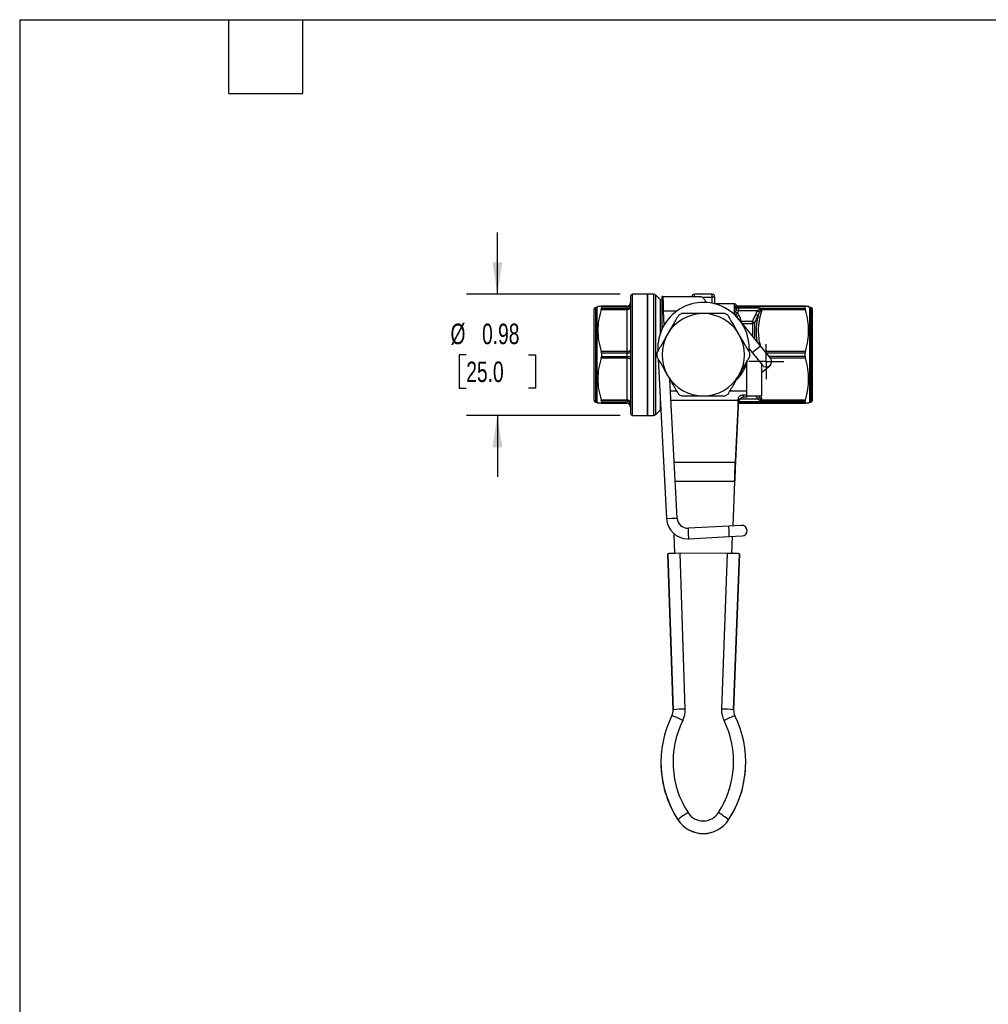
# Model space of a CAD drawing. Header units: inches. Extents: x 0.5 to 21.5, y 0.5 to 16.5.
# Tile 6 of 19: x 0.5 to 8.4, y 8.5 to 16.5. Entities that reach past the tile are written whole.
import ezdxf

# ---------------------------------------------------------------- set-up
doc = ezdxf.new("R2010")
doc.units = ezdxf.units.IN
doc.header["$LTSCALE"] = 2
doc.header["$MEASUREMENT"] = 0
doc.linetypes.add('SLD-Center', pattern=[0.75, 0.6, -0.05, 0.05, -0.05])
doc.linetypes.add('SLD-Solid', pattern=[0])
doc.layers.add('CENTER', color=40, linetype='SLD-Center')
doc.layers.add('DIMENSIONS', color=140, linetype='SLD-Solid', lineweight=25)
doc.layers.add('TEXT', color=140, linetype='SLD-Solid', lineweight=25)
doc.styles.add('SLDTEXTSTYLE0', font='TXT', dxfattribs={"width": 0.7})
doc.dimstyles.new('SLDDIMSTYLE2', dxfattribs={"dimtxt": 0.169922, "dimasz": 0.26, "dimexe": 0, "dimexo": 0.0625, "dimgap": 0.04248, "dimtad": 0, "dimtih": 1, "dimtoh": 1, "dimrnd": 1e-09, "dimdsep": 46, "dimtxsty": 'SLDTEXTSTYLE0', "dimsah": 1, "dimcen": 0.09, "dimadec": 0, "dimazin": 2, "dimtfac": 1, "dimtmove": 0, "dimatfit": 0, "dimfxl": 0, "dimfrac": 2, "dimtolj": 1, "dimtzin": 12, "dimarcsym": 0})

# ---------------------------------------------------------------- blocks, each defined once
blk = doc.blocks.new('_D_8')
at = {"layer": 'DIMENSIONS'}
for p, q in [((4.3816, 14.2697), (4.3816, 14.7697)), ((5.38, 14.2697), (4.1316, 14.2697)), ((4.1291, 13.7775), (4.0721, 13.7775)), ((4.0721, 13.7775), (4.0721, 13.5075)), ((4.6341, 13.7775), (4.6911, 13.7775)), ((4.6911, 13.7775), (4.6911, 13.5075)), ((4.0721, 13.5075), (4.1291, 13.5075)), ((4.6911, 13.5075), (4.6341, 13.5075)), ((5.38, 13.2854), (4.1316, 13.2854)), ((4.3816, 13.2854), (4.3816, 12.7854))]:
    blk.add_line(p, q, dxfattribs=at)
for points in [[(4.3816, 14.2697), (4.4216, 14.5297), (4.3416, 14.5297)], [(4.3816, 13.2854), (4.3416, 13.0254), (4.4216, 13.0254)]]:
    blk.add_solid(points, dxfattribs=at)
at = {"layer": 'DIMENSIONS', "char_height": 0.16667, "attachment_point": 1, "style": 'SLDTEXTSTYLE0'}
for s, insert in [('%%c', (4.0009, 14.0304)), ('0.98', (4.2574, 14.0304)), ('25.0', (4.1291, 13.7223))]:
    blk.add_mtext(s, dxfattribs=dict(at, insert=insert))
blk = doc.blocks.new('SW_CENTERMARKSYMBOL_1')
at = {"layer": 'CENTER', "color": 0}
for p, q in [((0, 0.1), (0, 0.1433)), ((0, 0), (0, 0.1)), ((-0.1, 0), (-0.1433, 0)), ((0, 0), (-0.1, 0)), ((0, 0), (0, -0.1)), ((0, 0), (0.1, 0)), ((0.1, 0), (0.1433, 0)), ((0, -0.1), (0, -0.1433))]:
    blk.add_line(p, q, dxfattribs=at)

msp = doc.modelspace()

# ---------------------------------------------------------------- linework, layer by layer
for p, q in [((5.4643, 14.2539), (5.4643, 13.3012)), ((5.6021, 14.2697), (5.48, 14.2697)), ((5.48, 13.2854), (5.48, 14.2697)), ((5.6514, 14.2697), (5.6021, 14.2697)), ((5.6021, 14.2697), (5.6021, 13.2854)), ((5.6021, 13.7775), (5.6021, 14.2697)), ((5.6514, 14.2697), (5.6514, 13.7775)), ((5.7034, 14.2274), (5.6681, 14.2627)), ((5.6681, 13.7775), (5.6681, 14.2627)), ((5.7202, 14.1516), (5.7202, 14.25)), ((5.7254, 14.25), (5.7202, 14.25)), ((5.7254, 14.1516), (5.7254, 14.25)), ((5.7254, 14.25), (6.033, 14.25)), ((6.1257, 14.2697), (5.984, 14.2697)), ((5.984, 14.25), (5.984, 14.2697)), ((6.0453, 14.246), (6.1257, 14.246)), ((6.1257, 14.2697), (6.1257, 14.246)), ((6.1493, 14.246), (6.1257, 14.246)), ((6.1257, 14.246), (6.1257, 14.1956)), ((6.1493, 14.1895), (6.1493, 14.246)), ((5.1926, 14.1614), (5.1808, 14.1614)), ((5.1808, 13.7775), (5.1808, 14.1614)), ((5.1983, 14.1712), (5.1926, 14.1614)), ((5.1926, 13.7775), (5.1926, 14.1614)), ((5.4328, 14.1712), (5.2255, 14.1712)), ((5.2267, 14.1689), (5.2267, 14.1528)), ((5.2267, 14.1689), (5.4328, 14.1689)), ((5.4328, 14.1712), (5.4328, 14.1689)), ((5.4328, 14.1689), (5.4328, 14.1528)), ((5.7034, 14.2274), (5.7034, 13.9428)), ((5.7202, 14.2204), (5.7201, 14.2204)), ((5.7201, 13.9882), (5.7201, 14.2204)), ((6.305, 14.1909), (6.1493, 14.1909)), ((6.305, 14.1909), (6.305, 14.1072)), ((6.3071, 14.17), (6.3071, 14.1074)), ((6.3279, 14.1748), (6.3254, 14.1791)), ((6.3254, 14.1752), (6.3254, 14.1791)), ((6.3431, 14.1685), (6.3431, 14.1712)), ((6.8845, 14.1712), (6.3431, 14.1712)), ((6.3431, 14.1572), (6.3431, 14.1685)), ((6.3431, 14.1685), (6.8829, 14.1685)), ((6.8829, 14.1533), (6.8829, 14.1685)), ((6.917, 14.1614), (6.9112, 14.1716)), ((6.9289, 14.1614), (6.917, 14.1614)), ((6.917, 14.1614), (6.917, 13.3937)), ((6.9289, 14.1614), (6.9289, 13.3937)), ((5.169, 13.7775), (5.169, 14.1496)), ((5.2255, 14.1459), (5.4328, 14.1459)), ((5.4328, 14.1528), (5.2267, 14.1528)), ((5.4328, 14.1528), (5.4328, 14.1459)), ((5.4328, 14.1459), (5.4328, 13.8028)), ((5.7254, 14.1516), (5.7202, 14.1516)), ((5.7368, 14.0176), (5.7307, 14.1319)), ((5.8403, 14.1319), (5.7307, 14.1319)), ((6.3198, 14.151), (6.3198, 14.1403)), ((6.512, 14.1572), (6.3431, 14.1572)), ((6.3431, 14.137), (6.3431, 14.1572)), ((6.3431, 14.137), (6.4989, 14.137)), ((6.5241, 14.1533), (6.8829, 14.1533)), ((6.533, 14.1451), (6.8845, 14.1451)), ((6.9407, 14.1496), (6.9407, 13.4055)), ((6.346, 14.0642), (6.3333, 14.0774)), ((6.5194, 13.85), (6.346, 14.0642)), ((6.3604, 14.0464), (6.3664, 14.0489)), ((6.4546, 14.0489), (6.3664, 14.0489)), ((6.3664, 14.0489), (6.3664, 14.0391)), ((6.3722, 14.0319), (6.4546, 14.0319)), ((6.4546, 14.0319), (6.4546, 14.0489)), ((6.4546, 14.0319), (6.4546, 13.93)), ((6.475, 13.9048), (6.475, 14.0404)), ((6.452, 13.7955), (6.5194, 13.85)), ((6.6011, 13.749), (6.5194, 13.85)), ((5.169, 13.4055), (5.169, 13.7775)), ((5.1808, 13.3937), (5.1808, 13.7775)), ((5.1926, 13.3937), (5.1926, 13.7775)), ((5.4328, 13.8028), (5.2255, 13.8028)), ((5.2267, 13.7937), (5.2267, 13.7613)), ((5.2267, 13.7937), (5.4328, 13.7937)), ((5.4328, 13.7613), (5.2267, 13.7613)), ((5.4328, 13.8028), (5.4328, 13.7937)), ((5.4328, 13.7937), (5.4328, 13.7613)), ((5.4328, 13.7613), (5.4328, 13.7522)), ((5.6021, 13.2854), (5.6021, 13.7775)), ((5.6514, 13.7775), (5.6514, 13.2854)), ((5.6681, 13.2923), (5.6681, 13.7775)), ((6.4283, 13.8248), (6.452, 13.7955)), ((6.4284, 13.8247), (6.4298, 13.823)), ((6.452, 13.7955), (6.5338, 13.6945)), ((6.8845, 13.8037), (6.5568, 13.8037)), ((6.5657, 13.7927), (6.8829, 13.7927)), ((6.8829, 13.7624), (6.5902, 13.7624)), ((6.8829, 13.7624), (6.8829, 13.7927)), ((5.2255, 13.7522), (5.4328, 13.7522)), ((5.4328, 13.7522), (5.4328, 13.4091)), ((5.6888, 13.7422), (5.7562, 12.4466)), ((6.4092, 13.4848), (6.4092, 13.7133)), ((6.5273, 13.7025), (6.5273, 13.4429)), ((6.5273, 13.6335), (6.5947, 13.6881)), ((6.5991, 13.7514), (6.8845, 13.7514)), ((5.8427, 12.4511), (5.7841, 13.5771)), ((5.7034, 13.4612), (5.7034, 13.3277)), ((5.7889, 13.4848), (5.8374, 13.4848)), ((6.2723, 13.4848), (6.4092, 13.4848)), ((6.3796, 13.4522), (6.4092, 13.4522)), ((6.3796, 13.4522), (6.3796, 13.4318)), ((6.4092, 13.4522), (6.4092, 13.4848)), ((6.4092, 13.4522), (6.4092, 13.4514)), ((6.4092, 13.4429), (6.4092, 13.4514)), ((6.4092, 13.4429), (6.4092, 13.4318)), ((6.4092, 13.4429), (6.5273, 13.4429)), ((6.5128, 13.4304), (6.507, 13.4429)), ((6.533, 13.41), (6.5243, 13.4429)), ((5.1808, 13.3937), (5.1926, 13.3937)), ((5.1926, 13.3937), (5.1983, 13.3838)), ((5.4328, 13.4091), (5.2255, 13.4091)), ((5.2255, 13.3838), (5.4328, 13.3838)), ((5.2267, 13.4023), (5.2267, 13.3861)), ((5.2267, 13.4023), (5.4328, 13.4023)), ((5.4328, 13.3861), (5.2267, 13.3861)), ((5.4328, 13.4091), (5.4328, 13.4023)), ((5.4328, 13.4023), (5.4328, 13.3861)), ((5.4328, 13.3861), (5.4328, 13.3838)), ((6.3392, 13.4061), (5.793, 13.4061)), ((6.3392, 13.4061), (6.3151, 12.9047)), ((6.3392, 13.3569), (6.3392, 13.4061)), ((6.3403, 13.424), (6.3403, 13.3859)), ((6.3408, 13.3867), (6.3431, 13.3866)), ((6.3431, 13.3978), (6.3431, 13.4001)), ((6.3431, 13.3978), (6.512, 13.3978)), ((6.3431, 13.3866), (6.3431, 13.3978)), ((6.8829, 13.3866), (6.3431, 13.3866)), ((6.3431, 13.3838), (6.3431, 13.3866)), ((6.3431, 13.3838), (6.8845, 13.3838)), ((6.4989, 13.4181), (6.3527, 13.4181)), ((6.4092, 13.4318), (6.3796, 13.4318)), ((6.5241, 13.4018), (6.8829, 13.4018)), ((6.8845, 13.41), (6.533, 13.41)), ((6.8829, 13.3866), (6.8829, 13.4018)), ((6.9112, 13.3835), (6.917, 13.3937)), ((6.917, 13.3937), (6.9289, 13.3937)), ((5.48, 13.2854), (5.6021, 13.2854)), ((5.6021, 13.2854), (5.6514, 13.2854)), ((5.6681, 13.2923), (5.7034, 13.3277)), ((6.3392, 13.3569), (6.3151, 12.8555)), ((5.8191, 12.9047), (6.3151, 12.9047)), ((6.3151, 12.9047), (6.3151, 12.8555)), ((6.3094, 12.749), (5.8272, 12.749)), ((6.3094, 12.749), (6.2944, 12.3878)), ((6.3094, 12.7456), (6.2945, 12.3878)), ((6.3094, 12.7456), (6.3094, 12.749)), ((5.7562, 12.4466), (5.7994, 12.4488)), ((5.7994, 12.4488), (5.8427, 12.4511)), ((5.8245, 12.164), (5.8179, 12.3228)), ((5.8246, 12.164), (5.818, 12.3227)), ((6.262, 12.3861), (5.9337, 12.3691)), ((5.9359, 12.3258), (5.9337, 12.3691)), ((5.9382, 12.2826), (5.9359, 12.3258)), ((6.3661, 12.3916), (6.262, 12.3861)), ((6.2642, 12.3429), (6.262, 12.3861)), ((6.2665, 12.2996), (6.2642, 12.3429)), ((5.9382, 12.2826), (6.2665, 12.2996)), ((6.2665, 12.2996), (6.3706, 12.3051)), ((6.2907, 12.3009), (6.285, 12.1634)), ((6.2909, 12.3009), (6.2851, 12.1634)), ((5.7676, 12.161), (5.8101, 10.8926)), ((5.7676, 12.161), (5.7676, 12.1596)), ((5.9084, 10.8993), (5.8661, 12.1643)), ((6.2496, 12.1637), (5.8661, 12.1643)), ((6.2496, 12.1637), (6.2035, 10.8989)), ((6.3019, 10.8918), (6.3481, 12.1601)), ((6.3481, 12.1588), (6.3481, 12.1601)), ((5.8101, 10.8912), (5.7676, 12.1596)), ((6.3481, 12.1588), (6.3019, 10.8905)), ((5.8101, 10.8926), (5.8101, 10.8912)), ((5.8101, 10.8879), (5.8101, 10.8912)), ((6.3019, 10.8905), (6.3018, 10.8869)), ((6.3019, 10.8905), (6.3019, 10.8918)), ((5.7108, 10.4656), (5.7108, 10.4642)), ((6.3998, 10.4657), (6.3998, 10.4671)), ((5.8483, 9.9993), (5.8483, 10.0006)), ((6.261, 9.9986), (6.261, 10))]:
    msp.add_line(p, q)
at = {"flags": 128}
for points in [[(5.4328, 14.1459), (5.4389, 14.1462), (5.4448, 14.1471), (5.4503, 14.1486), (5.4551, 14.1505), (5.459, 14.1529), (5.4619, 14.1556), (5.4637, 14.1586), (5.4643, 14.1617)], [(5.4328, 13.8028), (5.4389, 13.8031), (5.4448, 13.804), (5.4503, 13.8055), (5.4551, 13.8075), (5.459, 13.8098), (5.4619, 13.8126), (5.4637, 13.8155), (5.4643, 13.8186)], [(5.4328, 13.7522), (5.4389, 13.7519), (5.4448, 13.751), (5.4503, 13.7496), (5.4551, 13.7476), (5.459, 13.7452), (5.4619, 13.7425), (5.4637, 13.7395), (5.4643, 13.7365)], [(5.4643, 13.3934), (5.4637, 13.3965), (5.4619, 13.3994), (5.459, 13.4021), (5.4551, 13.4045), (5.4503, 13.4065), (5.4448, 13.4079), (5.4389, 13.4088), (5.4328, 13.4091)]]:
    msp.add_lwpolyline(points, dxfattribs=at)
for centre, radius, start, end in [((5.48, 14.2539), 0.0157, 90, 180), ((5.6514, 14.246), 0.0236, 45, 90), ((5.984, 14.246), 0.0236, 90, 170.40593), ((6.1257, 14.246), 0.0236, 0, 90), ((5.1808, 14.1496), 0.0118, 90, 180), ((5.4328, 14.2027), 0.0315, 270, 0), ((5.4345, 14.1987), 0.0298, 266.68602, 356.24939), ((5.435, 14.1821), 0.0294, 265.66256, 354.87816), ((6.0568, 13.8313), 0.3713, 355.54099, 183.13988), ((5.7201, 14.2441), 0.0236, 225, 270), ((6.305, 14.1673), 0.0236, 30, 90), ((6.3421, 14.1455), 0.0229, 87.44176, 166.2269), ((6.9289, 14.1496), 0.0118, 360, 90), ((6.0548, 13.7775), 0.3346, 90, 150), ((6.0548, 13.7775), 0.378, 117.69716, 122.30284), ((6.0548, 13.7775), 0.3346, 30, 90), ((6.0548, 13.7775), 0.378, 57.69716, 62.30284), ((6.3419, 14.1344), 0.0228, 86.9168, 165.15579), ((6.4557, 14.0582), 0.0263, 267.6493, 317.37497), ((6.0548, 13.7775), 0.3346, 150, 210), ((6.0548, 13.7775), 0.3346, 330, 30), ((5.4407, 14.01), 0.2164, 267.918, 276.26826), ((5.4407, 13.545), 0.2164, 83.73174, 92.082), ((6.0548, 13.7775), 0.378, 177.69716, 182.30284), ((6.0548, 13.7775), 0.378, 357.69716, 2.30284), ((6.5674, 13.7217), 0.0433, 218.97562, 38.97562), ((6.0548, 13.7775), 0.3346, 210, 270), ((6.0548, 13.7775), 0.3346, 270, 330), ((6.0548, 13.7775), 0.378, 237.69716, 242.30284), ((6.0548, 13.7775), 0.378, 297.69716, 302.30284), ((5.1808, 13.4055), 0.0118, 180, 270), ((5.435, 13.373), 0.0294, 5.12184, 94.33744), ((5.4345, 13.3563), 0.0298, 3.75061, 93.31398), ((5.4328, 13.3523), 0.0315, 0, 90), ((6.9289, 13.4055), 0.0118, 270, 0), ((5.48, 13.3012), 0.0157, 180, 270), ((5.6514, 13.309), 0.0236, 270, 315), ((5.7201, 13.311), 0.0236, 115.06892, 135), ((5.9292, 12.4556), 0.1732, 182.97562, 270), ((5.9292, 12.4556), 0.0866, 182.97562, 272.97562), ((6.3684, 12.3483), 0.0433, 272.97562, 92.97562), ((5.9292, 12.4556), 0.1732, 270, 272.97562), ((5.7118, 10.8893), 0.0983, 333.62322, 1.91564), ((5.9076, 10.1878), 0.7115, 89.93605, 97.8826), ((5.7119, 10.8927), 0.1966, 333.62322, 1.91564), ((6.4, 10.8917), 0.1966, 177.91453, 206.20699), ((6.2022, 10.187), 0.7118, 81.9497, 89.89325), ((6.4001, 10.8883), 0.0983, 177.91453, 206.20699), ((6.5662, 10.4656), 0.8553, 153.62339, 212.92979), ((5.5353, 10.149), 0.7451, 61.74205, 69.20141), ((6.5663, 10.469), 0.757, 153.62339, 212.9298), ((5.5444, 10.4706), 0.757, 326.90053, 26.20665), ((6.574, 10.1482), 0.7443, 110.62198, 118.09028), ((5.5445, 10.4671), 0.8553, 326.9004, 26.20678), ((6.5662, 10.4642), 0.8554, 180.00118, 212.92882), ((5.5444, 10.4658), 0.8554, 326.90152, 359.99868), ((6.4, 9.2875), 0.9016, 121.35378, 127.73162), ((6.0548, 10.1345), 0.2461, 212.93799, 326.8924), ((6.0548, 10.1378), 0.1477, 212.93799, 326.8924), ((5.706, 9.2869), 0.9036, 52.10881, 58.47304), ((6.0548, 10.1331), 0.2461, 212.93799, 326.8924)]:
    msp.add_arc(centre, radius, start, end)
for centre, major_axis, ratio, start_param, end_param in [((6.3113, 14.1413), (-0.006, -0.0387), 0.820071, 0.940129, 1.586664), ((6.3109, 14.0716), (0.0065, -0.0537), 0.753731, 1.957501, 2.400534), ((6.5931, 13.9405), (0.0566, -0.2205), 0.541289, 3.492979, 3.736338), ((6.5931, 13.6146), (-0.0566, -0.2205), 0.541289, 5.731183, 5.931799), ((5.8661, 12.1608), (0.0985, -0.0001), 0.034878, 1.570848, 3.141644), ((6.2496, 12.1603), (0.0985, -0.0001), 0.034878, 0.000052, 1.570848)]:
    msp.add_ellipse(centre, major_axis=major_axis, ratio=ratio, start_param=start_param, end_param=end_param)
for points, knots in [([(5.7254, 14.25), (5.7259, 14.25), (5.7263, 14.247), (5.7272, 14.2353), (5.7276, 14.2267), (5.7285, 14.2051), (5.7289, 14.1922), (5.7296, 14.1708), (5.7298, 14.1632), (5.7302, 14.1477), (5.7305, 14.1398), (5.7307, 14.1319)], [0, 0, 0, 0, 0.11735, 0.11735, 0.2346383, 0.2346383, 0.3519265, 0.3519265, 0.412281, 0.412281, 0.4726362, 0.4726362, 0.4726362, 0.4726362]), ([(6.079, 14.2009), (6.0761, 14.2066), (6.0684, 14.2218), (6.0569, 14.2372), (6.0444, 14.2481), (6.0368, 14.2494), (6.033, 14.25)], [0, 0, 0, 0, 0.186153, 0.502045, 0.751032, 1, 1, 1, 1]), ([(5.1988, 14.1712), (5.1987, 14.1712), (5.1983, 14.1712), (5.2023, 14.1712), (5.2109, 14.1712), (5.2205, 14.1712), (5.2255, 14.1712)], [0, 0, 0, 0, 0.111978, 0.389924, 0.682088, 1, 1, 1, 1]), ([(6.3115, 14.1719), (6.3095, 14.1717), (6.3075, 14.1711), (6.3071, 14.17), (6.3071, 14.17), (6.3071, 14.17)], [-0.02768405, -0.02768405, -0.02768405, -0.02768405, 0, 0, 0.00026473, 0.00026473, 0.00026473, 0.00026473]), ([(6.3071, 14.17), (6.3071, 14.17), (6.3071, 14.17), (6.3095, 14.1708), (6.3114, 14.1712), (6.3136, 14.1712)], [-0.02767044, -0.02767044, -0.02767044, -0.02767044, -0.02740571, -0.02740571, 0.00026473, 0.00026473, 0.00026473, 0.00026473]), ([(6.3071, 14.17), (6.3078, 14.1701), (6.3093, 14.1701), (6.3118, 14.1691), (6.3148, 14.1663), (6.3181, 14.1604), (6.3195, 14.1546), (6.3198, 14.151)], [0.0303791, 0.0303791, 0.0303791, 0.0303791, 0.0467665, 0.0631539, 0.0959288, 0.1614784, 0.2598029, 0.2598029, 0.2598029, 0.2598029]), ([(6.3254, 14.1752), (6.3248, 14.1749), (6.3235, 14.1742), (6.3193, 14.173), (6.3151, 14.1722), (6.3115, 14.1719)], [0, 0, 0, 0, 0.0765864, 0.127644, 0.1787016, 0.1787016, 0.1787016, 0.1787016]), ([(6.3431, 14.1712), (6.3421, 14.1712), (6.3394, 14.1712), (6.3329, 14.1712), (6.3303, 14.1712), (6.3253, 14.1712), (6.3235, 14.1712), (6.3192, 14.1712), (6.3167, 14.1712), (6.3136, 14.1712)], [0, 0, 0, 0, 0.5, 0.5, 0.75, 0.75, 0.875, 0.875, 1, 1, 1, 1]), ([(6.3323, 14.1712), (6.3307, 14.1712), (6.3279, 14.1721), (6.326, 14.1742), (6.3254, 14.1752)], [0, 0, 0, 0, 0.571429, 1, 1, 1, 1]), ([(6.3345, 14.1712), (6.3338, 14.1713), (6.3325, 14.1714), (6.3305, 14.1722), (6.3289, 14.1735), (6.3281, 14.1746), (6.3277, 14.1752)], [0, 0, 0, 0, 0.250093, 0.50002, 0.750005, 1, 1, 1, 1]), ([(6.8845, 14.1712), (6.8843, 14.1712), (6.8838, 14.1712), (6.8834, 14.1707), (6.8831, 14.1701), (6.883, 14.1693), (6.883, 14.1687), (6.8829, 14.1685)], [0, 0, 0, 0, 0.225476, 0.448802, 0.67292, 0.837836, 1, 1, 1, 1]), ([(6.8845, 14.1712), (6.8905, 14.1712), (6.902, 14.1712), (6.9105, 14.1712), (6.9106, 14.1712), (6.9106, 14.1712)], [0, 0, 0, 0, 0.399394, 0.762628, 1, 1, 1, 1]), ([(5.2255, 14.1459), (5.2159, 14.1139), (5.2092, 14.0846), (5.2004, 14.0283), (5.1983, 14.0014), (5.1983, 13.9474), (5.2004, 13.9204), (5.2092, 13.8641), (5.2159, 13.8349), (5.2255, 13.8028)], [0, 0, 0, 0, 0.25, 0.25, 0.5, 0.5, 0.75, 0.75, 1, 1, 1, 1]), ([(5.7307, 14.1319), (5.7303, 14.1345), (5.7298, 14.137), (5.7289, 14.1418), (5.7285, 14.144), (5.7276, 14.1477), (5.7272, 14.1491), (5.7263, 14.1511), (5.7259, 14.1516), (5.7254, 14.1516)], [0, 0, 0, 0, 0.02011163, 0.02011163, 0.04021313, 0.04021313, 0.0603146, 0.0603146, 0.07992761, 0.07992761, 0.07992761, 0.07992761]), ([(5.8529, 14.097), (5.8368, 14.0692), (5.822, 14.0435), (5.7932, 13.9936), (5.7792, 13.9694), (5.765, 13.9449)], [0, 0, 0, 0, 0.5, 0.5, 1, 1, 1, 1]), ([(6.0548, 14.1122), (6.0265, 14.1122), (5.9985, 14.1122), (5.9409, 14.1122), (5.9112, 14.1122), (5.8792, 14.1122)], [0, 0, 0, 0, 0.5, 0.5, 1, 1, 1, 1]), ([(6.0162, 14.1122), (6.0282, 14.1136), (6.0552, 14.1166), (6.0836, 14.1159), (6.099, 14.1124), (6.0998, 14.1122)], [0, 0, 0, 0, 0.43285, 0.972204, 1, 1, 1, 1]), ([(6.2305, 14.1122), (6.1985, 14.1122), (6.1688, 14.1122), (6.1111, 14.1122), (6.0832, 14.1122), (6.0548, 14.1122)], [0, 0, 0, 0, 0.5, 0.5, 1, 1, 1, 1]), ([(6.3447, 13.9449), (6.3305, 13.9694), (6.3165, 13.9936), (6.2877, 14.0435), (6.2728, 14.0692), (6.2568, 14.097)], [0, 0, 0, 0, 0.5, 0.5, 1, 1, 1, 1]), ([(6.3166, 14.1285), (6.315, 14.1254), (6.3131, 14.1222), (6.3104, 14.1171), (6.3096, 14.1153), (6.3085, 14.1126), (6.3081, 14.1116), (6.3075, 14.1096), (6.3072, 14.1086), (6.3071, 14.1074)], [0, 0, 0, 0, 0.5, 0.5, 0.75, 0.75, 0.875, 0.875, 1, 1, 1, 1]), ([(6.3071, 14.1074), (6.3112, 14.1068), (6.3158, 14.1039), (6.3194, 14.0993), (6.32, 14.0986)], [0.07478361, 0.07478361, 0.07478361, 0.07478361, 0.13725588, 0.14932112, 0.14932112, 0.14932112, 0.14932112]), ([(6.3071, 14.1074), (6.3073, 14.1074), (6.3075, 14.1074), (6.3083, 14.1073), (6.3087, 14.1073), (6.309, 14.1073)], [-0.112455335, -0.112455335, -0.112455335, -0.112455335, -0.112245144, -0.112245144, -0.111201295, -0.111201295, -0.111201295, -0.111201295]), ([(6.309, 14.1073), (6.3093, 14.1073), (6.3097, 14.1072), (6.31, 14.1072), (6.3101, 14.1072)], [-0.111201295, -0.111201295, -0.111201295, -0.111201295, -0.110240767, -0.109617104, -0.109617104, -0.109617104, -0.109617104]), ([(6.3101, 14.1072), (6.3104, 14.1072), (6.3116, 14.1071), (6.3134, 14.107), (6.3165, 14.1068), (6.3197, 14.107), (6.3231, 14.1076), (6.3262, 14.1086), (6.3289, 14.1101), (6.3314, 14.112), (6.3328, 14.1136), (6.3334, 14.1145)], [-0.1096171, -0.1096171, -0.1096171, -0.1096171, -0.1082364, -0.1042276, -0.0962101, -0.0801751, -0.0641401, -0.0481051, -0.03207, -0.016035, 0.0000002, 0.0000002, 0.0000002, 0.0000002]), ([(6.3166, 14.1285), (6.3179, 14.1273), (6.3226, 14.1234), (6.3298, 14.1175), (6.3334, 14.1145)], [0.000025, 0.000025, 0.000025, 0.000025, 0.500025, 1, 1, 1, 1]), ([(6.4998, 14.0968), (6.4998, 14.0968), (6.4998, 14.0968), (6.4998, 14.0968), (6.4984, 14.0974), (6.4928, 14.0999), (6.4838, 14.1039), (6.4793, 14.106)], [-0.000035, -0.000035, -0.000035, -0.000035, 0, 0, 0, 0.5, 1, 1, 1, 1]), ([(6.4998, 14.0968), (6.4961, 14.0796), (6.4889, 14.046), (6.4839, 13.995), (6.4842, 13.9446), (6.4868, 13.9076), (6.4906, 13.8879), (6.4912, 13.8848)], [0, 0, 0, 0, 0.245718, 0.482058, 0.720616, 0.956214, 1, 1, 1, 1]), ([(6.512, 14.1572), (6.513, 14.1566), (6.5145, 14.1555), (6.5163, 14.1536), (6.5174, 14.1517), (6.517, 14.149), (6.514, 14.146), (6.5093, 14.1429), (6.5042, 14.1399), (6.5006, 14.138), (6.4989, 14.137)], [-0.1404674, -0.1404674, -0.1404674, -0.1404674, -0.120403, -0.1103694, -0.0953191, -0.0802687, -0.0602015, -0.0401343, -0.0200672, 0, 0, 0, 0]), ([(6.5128, 14.1247), (6.5112, 14.1261), (6.5069, 14.1299), (6.5015, 14.1346), (6.4989, 14.137)], [0, 0, 0, 0, 0.5, 1, 1, 1, 1]), ([(6.5216, 13.8472), (6.5198, 13.8537), (6.5123, 13.8811), (6.5058, 13.9306), (6.5033, 13.999), (6.512, 14.0711), (6.526, 14.1204), (6.533, 14.1451)], [0, 0, 0, 0, 0.066452, 0.280811, 0.494692, 0.747025, 1, 1, 1, 1]), ([(6.512, 14.1572), (6.514, 14.1567), (6.5162, 14.1561), (6.5203, 14.1548), (6.5223, 14.1541), (6.5241, 14.1533)], [0, 0, 0, 0, 0.5, 0.5, 1, 1, 1, 1]), ([(6.5128, 14.1247), (6.5139, 14.1265), (6.5162, 14.1302), (6.5196, 14.1359), (6.5228, 14.142), (6.5251, 14.1476), (6.5258, 14.1509), (6.526, 14.1521)], [-0.09133565, -0.09133565, -0.09133565, -0.09133565, -0.07126848, -0.05120131, -0.03113414, -0.01106697, 0, 0, 0, 0]), ([(6.5293, 14.1491), (6.5285, 14.1499), (6.5274, 14.1509), (6.5263, 14.1519), (6.526, 14.1521)], [0, 0, 0, 0, 0.740016, 1, 1, 1, 1]), ([(6.8829, 14.1533), (6.883, 14.1528), (6.883, 14.1517), (6.8833, 14.1497), (6.8838, 14.1475), (6.8842, 14.1459), (6.8845, 14.1451)], [0, 0, 0, 0, 0.249002, 0.49583, 0.744763, 1, 1, 1, 1]), ([(6.8845, 13.8037), (6.894, 13.8355), (6.9006, 13.8647), (6.9093, 13.9207), (6.9114, 13.9475), (6.9114, 14.0012), (6.9093, 14.0281), (6.9006, 14.0841), (6.894, 14.1133), (6.8845, 14.1451)], [0, 0, 0, 0, 0.25, 0.25, 0.5, 0.5, 0.75, 0.75, 1, 1, 1, 1]), ([(5.765, 13.9449), (5.7508, 13.9203), (5.7369, 13.8961), (5.7081, 13.8462), (5.6932, 13.8205), (5.6772, 13.7927)], [0, 0, 0, 0, 0.5, 0.5, 1, 1, 1, 1]), ([(6.4325, 13.7927), (6.4165, 13.8205), (6.4016, 13.8462), (6.3728, 13.8961), (6.3588, 13.9203), (6.3447, 13.9449)], [0, 0, 0, 0, 0.5, 0.5, 1, 1, 1, 1]), ([(5.6772, 13.7623), (5.6932, 13.7346), (5.7081, 13.7089), (5.7369, 13.659), (5.7508, 13.6348), (5.765, 13.6102)], [0, 0, 0, 0, 0.5, 0.5, 1, 1, 1, 1]), ([(6.3447, 13.6102), (6.3588, 13.6348), (6.3728, 13.659), (6.4016, 13.7089), (6.4165, 13.7346), (6.4325, 13.7623)], [0, 0, 0, 0, 0.5, 0.5, 1, 1, 1, 1]), ([(6.8845, 13.8037), (6.8843, 13.8029), (6.8838, 13.8014), (6.8834, 13.799), (6.8831, 13.7967), (6.883, 13.7946), (6.883, 13.7933), (6.8829, 13.7927)], [0, 0, 0, 0, 0.225476, 0.448802, 0.67292, 0.837836, 1, 1, 1, 1]), ([(6.8829, 13.7624), (6.883, 13.7614), (6.883, 13.7595), (6.8833, 13.7567), (6.8838, 13.7539), (6.8842, 13.7522), (6.8845, 13.7514)], [0, 0, 0, 0, 0.249002, 0.49583, 0.744763, 1, 1, 1, 1]), ([(5.2255, 13.7522), (5.2159, 13.7202), (5.2092, 13.6909), (5.2004, 13.6346), (5.1983, 13.6077), (5.1983, 13.5537), (5.2004, 13.5267), (5.2092, 13.4704), (5.2159, 13.4412), (5.2255, 13.4091)], [0, 0, 0, 0, 0.25, 0.25, 0.5, 0.5, 0.75, 0.75, 1, 1, 1, 1]), ([(6.3218, 13.5706), (6.3308, 13.5797), (6.3537, 13.6029), (6.3819, 13.6472), (6.4041, 13.6918), (6.4114, 13.7206), (6.4139, 13.7301)], [0, 0, 0, 0, 0.204931, 0.522923, 0.841028, 1, 1, 1, 1]), ([(6.8845, 13.41), (6.894, 13.4418), (6.9006, 13.471), (6.9093, 13.527), (6.9114, 13.5538), (6.9114, 13.6075), (6.9093, 13.6344), (6.9006, 13.6904), (6.894, 13.7196), (6.8845, 13.7514)], [0, 0, 0, 0, 0.25, 0.25, 0.5, 0.5, 0.75, 0.75, 1, 1, 1, 1]), ([(5.765, 13.6102), (5.7792, 13.5856), (5.7932, 13.5615), (5.822, 13.5115), (5.8368, 13.4858), (5.8529, 13.4581)], [0, 0, 0, 0, 0.5, 0.5, 1, 1, 1, 1]), ([(6.2568, 13.4581), (6.2728, 13.4858), (6.2877, 13.5115), (6.3165, 13.5615), (6.3305, 13.5856), (6.3447, 13.6102)], [0, 0, 0, 0, 0.5, 0.5, 1, 1, 1, 1]), ([(5.8792, 13.4429), (5.9112, 13.4429), (5.9409, 13.4429), (5.9985, 13.4429), (6.0265, 13.4429), (6.0548, 13.4429)], [0, 0, 0, 0, 0.5, 0.5, 1, 1, 1, 1]), ([(6.0548, 13.4429), (6.0832, 13.4429), (6.1111, 13.4429), (6.1688, 13.4429), (6.1985, 13.4429), (6.2305, 13.4429)], [0, 0, 0, 0, 0.5, 0.5, 1, 1, 1, 1]), ([(6.3403, 13.424), (6.3405, 13.4282), (6.3421, 13.4323), (6.347, 13.4395), (6.3503, 13.4425), (6.3616, 13.4499), (6.3705, 13.4522), (6.3796, 13.4522)], [0, 0, 0, 0, 0.25, 0.25, 0.5, 0.5, 1, 1, 1, 1]), ([(5.2255, 13.3838), (5.2207, 13.3838), (5.2115, 13.3838), (5.2029, 13.3838), (5.1986, 13.3838), (5.1987, 13.3838), (5.1988, 13.3838)], [0, 0, 0, 0, 0.304106, 0.584247, 0.850554, 1, 1, 1, 1]), ([(6.3796, 13.4318), (6.3767, 13.4318), (6.3739, 13.4314), (6.3684, 13.4299), (6.3658, 13.4288), (6.3584, 13.4246), (6.3541, 13.4207), (6.3474, 13.4117), (6.3449, 13.4068), (6.3414, 13.3965), (6.3405, 13.3912), (6.3403, 13.3859)], [0, 0, 0, 0, 0.125, 0.125, 0.25, 0.25, 0.5, 0.5, 0.75, 0.75, 1, 1, 1, 1]), ([(6.4989, 13.4181), (6.5015, 13.4205), (6.5069, 13.4252), (6.5112, 13.429), (6.5128, 13.4304)], [0, 0, 0, 0, 0.5, 1, 1, 1, 1]), ([(6.4989, 13.4181), (6.5024, 13.4161), (6.5077, 13.4132), (6.514, 13.4091), (6.5173, 13.4058), (6.5173, 13.4025), (6.515, 13.3999), (6.513, 13.3985), (6.512, 13.3978)], [0, 0, 0, 0, 0.0401335, 0.0602002, 0.0802669, 0.1003337, 0.1204004, 0.140465, 0.140465, 0.140465, 0.140465]), ([(6.526, 13.403), (6.5258, 13.4041), (6.5251, 13.4075), (6.5228, 13.4131), (6.5185, 13.4211), (6.515, 13.4268), (6.5128, 13.4304)], [0.04910422, 0.04910422, 0.04910422, 0.04910422, 0.06019804, 0.08026477, 0.1003315, 0.14046496, 0.14046496, 0.14046496, 0.14046496]), ([(6.8845, 13.41), (6.8843, 13.4093), (6.8838, 13.4078), (6.8834, 13.4058), (6.8831, 13.4042), (6.883, 13.4028), (6.883, 13.4021), (6.8829, 13.4018)], [0, 0, 0, 0, 0.225476, 0.448802, 0.67292, 0.837836, 1, 1, 1, 1]), ([(6.8829, 13.3866), (6.883, 13.3862), (6.883, 13.3853), (6.8833, 13.3845), (6.8838, 13.3839), (6.8842, 13.3839), (6.8845, 13.3838)], [0, 0, 0, 0, 0.2490022, 0.4958303, 0.7447633, 1, 1, 1, 1]), ([(6.9106, 13.3838), (6.9108, 13.3838), (6.9116, 13.3838), (6.9073, 13.3838), (6.8989, 13.3838), (6.8894, 13.3838), (6.8845, 13.3838)], [0, 0, 0, 0, 0.1120361, 0.390121, 0.6823034, 1, 1, 1, 1]), ([(6.3094, 12.749), (6.3104, 12.7763), (6.3113, 12.8033), (6.3132, 12.8558), (6.3141, 12.881), (6.3151, 12.9047)], [0, 0, 0, 0, 0.208078, 0.208078, 0.416156, 0.416156, 0.416156, 0.416156]), ([(6.3151, 12.8555), (6.3141, 12.8388), (6.3132, 12.821), (6.3113, 12.7839), (6.3104, 12.7648), (6.3094, 12.7456)], [0, 0, 0, 0, 0.1469679, 0.1469679, 0.2939359, 0.2939359, 0.2939359, 0.2939359])]:
    msp.add_open_spline(points, degree=3, knots=knots)
for points in [[(5.2267, 14.1689), (5.2267, 14.1705), (5.2263, 14.1712), (5.2255, 14.1712)], [(6.3136, 14.1712), (6.3129, 14.1712), (6.3121, 14.1715), (6.3115, 14.1719)], [(6.3198, 14.151), (6.3206, 14.1566), (6.3263, 14.1671), (6.3375, 14.1712), (6.3431, 14.1712)], [(6.3277, 14.1752), (6.3277, 14.1752), (6.3269, 14.1752), (6.3254, 14.1752)], [(5.2255, 14.1459), (5.2263, 14.1487), (5.2267, 14.151), (5.2267, 14.1528)], [(6.3198, 14.1403), (6.3194, 14.1361), (6.3183, 14.1319), (6.3166, 14.1285)], [(6.3431, 14.137), (6.3373, 14.1378), (6.3258, 14.1394), (6.3203, 14.1402), (6.3198, 14.1403)], [(6.32, 14.0986), (6.3223, 14.0953), (6.3241, 14.0914), (6.3254, 14.0873)], [(6.3254, 14.0873), (6.3269, 14.0879), (6.3325, 14.0904), (6.3414, 14.0944), (6.3459, 14.0964)], [(6.3664, 14.0489), (6.3598, 14.0648), (6.3529, 14.0806), (6.3459, 14.0964)], [(6.4793, 14.106), (6.4708, 14.0871), (6.4625, 14.068), (6.4546, 14.0489)], [(6.475, 14.0404), (6.483, 14.0593), (6.4913, 14.078), (6.4998, 14.0968)], [(6.4998, 14.0968), (6.5033, 14.1065), (6.5077, 14.1161), (6.5128, 14.1247)], [(6.5241, 14.1533), (6.5248, 14.153), (6.5255, 14.1526), (6.526, 14.1521)], [(6.5293, 14.1491), (6.5305, 14.1478), (6.5318, 14.1465), (6.533, 14.1451)], [(6.4546, 14.0489), (6.459, 14.047), (6.4678, 14.0434), (6.4735, 14.041), (6.475, 14.0404)], [(5.2267, 13.7937), (5.2267, 13.797), (5.2263, 13.8001), (5.2255, 13.8028)], [(5.2255, 13.7522), (5.2263, 13.755), (5.2267, 13.7581), (5.2267, 13.7613)], [(5.2267, 13.4023), (5.2267, 13.404), (5.2263, 13.4064), (5.2255, 13.4091)], [(5.2255, 13.3838), (5.2263, 13.3838), (5.2267, 13.3846), (5.2267, 13.3861)], [(6.3392, 13.4061), (6.3396, 13.4119), (6.3399, 13.4178), (6.3403, 13.424)], [(6.3403, 13.3859), (6.3399, 13.376), (6.3396, 13.3662), (6.3392, 13.3569)], [(6.512, 13.3978), (6.5163, 13.399), (6.5205, 13.4001), (6.5241, 13.4018)], [(6.5241, 13.4018), (6.5248, 13.4021), (6.5255, 13.4025), (6.526, 13.403)], [(6.526, 13.403), (6.5271, 13.4039), (6.5281, 13.4049), (6.5293, 13.406)], [(6.533, 13.41), (6.5318, 13.4086), (6.5305, 13.4072), (6.5293, 13.406)]]:
    msp.add_open_spline(points, degree=3)
at = {"layer": 'TEXT'}
for p, q in [((0.5, 16.5), (21.5, 16.5)), ((0.5, 16.5), (0.5, 0.5)), ((2.2, 15.9), (2.2, 16.5)), ((2.8, 15.9), (2.8, 16.5)), ((2.2, 15.9), (2.8, 15.9))]:
    msp.add_line(p, q, dxfattribs=at)

# ---------------------------------------------------------------- block references
at = {"layer": 'CENTER'}
msp.add_blockref('SW_CENTERMARKSYMBOL_1', (6.5674, 13.7217), dxfattribs=at)

# ---------------------------------------------------------------- dimensions: what is measured, and where the dimension line sits
at = {"layer": 'DIMENSIONS'}
dim = msp.add_linear_dim(base=(4.3816, 13.2854), p1=(5.48, 14.2697), p2=(5.48, 13.2854), angle=90, text='%%c<>', dimstyle='SLDDIMSTYLE2', dxfattribs=at)
dim.commit()
dim.dimension.update_dxf_attribs({"geometry": '_D_8', "text_midpoint": (4.3816, 13.7775), "dimtype": 160})

doc.saveas('drawing.dxf')
